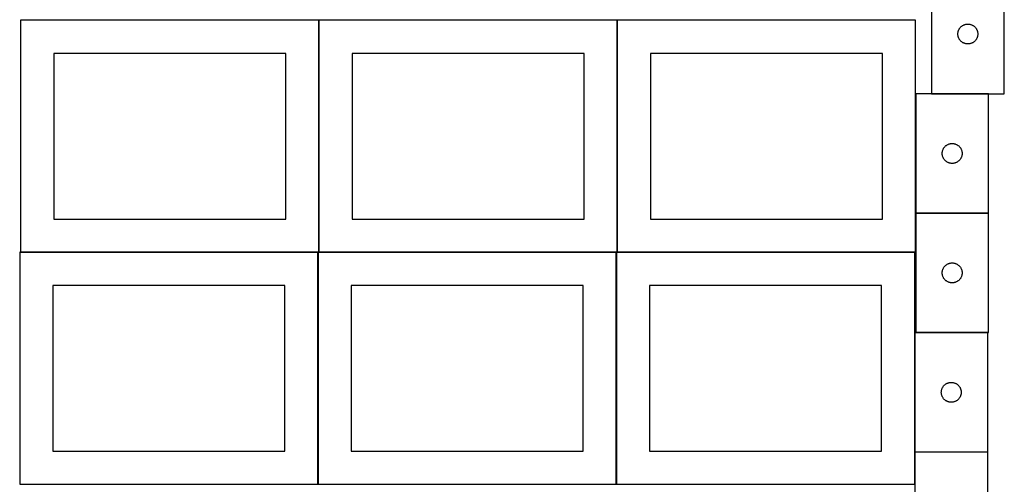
# Model space of a CAD drawing. Header units: millimetres. Extents: x 7 to 1493, y 7 to 2993.
# Tile 4 of 12: x 8 to 1493, y 1413 to 2114. Entities that reach past the tile are written whole.
import ezdxf

# ---------------------------------------------------------------- set-up
doc = ezdxf.new("R2010")
doc.units = ezdxf.units.MM
doc.layers.add('COMMON', color=5, linetype='CONTINUOUS', true_color=0x0000ff)
doc.layers.add('CUT', color=7, linetype='CONTINUOUS', true_color=0x000000)

msp = doc.modelspace()

# ---------------------------------------------------------------- linework, layer by layer
at = {"layer": 'COMMON'}
for p, q in [((459.274233, 1762.823825), (459.274233, 2112.823825)), ((909.474234, 1762.823825), (909.474234, 2112.823825)), ((1359.674234, 2001.772524), (1359.674234, 1821.772524)), ((1469.774235, 2001.872525), (1383.477514, 2001.872525)), ((1359.674234, 1821.572523), (1359.674234, 1762.823825)), ((1469.774235, 1821.672524), (1359.774235, 1821.672524)), ((457.849575, 1762.723825), (9.174232, 1762.723825)), ((457.949576, 1412.623824), (457.949576, 1762.623824)), ((908.049576, 1762.723825), (459.374233, 1762.723825)), ((908.149577, 1412.623824), (908.149577, 1762.623824)), ((1358.249577, 1762.723825), (909.574234, 1762.723825)), ((1358.349577, 1641.372522), (1358.349577, 1461.372522)), ((1468.449578, 1641.472523), (1359.774235, 1641.472523)), ((1358.349577, 1461.172521), (1358.349577, 1412.623824)), ((1468.449578, 1461.272522), (1358.449578, 1461.272522))]:
    msp.add_line(p, q, dxfattribs=at)
at = {"layer": 'CUT'}
for p, q in [((1383.477514, 2181.972525), (1383.477514, 2001.972525)), ((1493.477514, 2001.972525), (1493.477514, 2181.972525)), ((459.174232, 2112.823825), (9.174232, 2112.823825)), ((9.174232, 2112.823825), (9.174232, 1762.823825)), ((459.174232, 1762.823825), (459.174232, 2112.823825)), ((909.374233, 2112.823825), (459.374233, 2112.823825)), ((459.374233, 2112.823825), (459.374233, 1762.823825)), ((909.374233, 1762.823825), (909.374233, 2112.823825)), ((1359.574234, 2112.823825), (909.574234, 2112.823825)), ((909.574234, 2112.823825), (909.574234, 1762.823825)), ((1359.574234, 1762.823825), (1359.574234, 2112.823825)), ((1423.720545, 2094.661736), (1423.878549, 2095.417841)), ((1423.878549, 2095.417841), (1424.075266, 2096.164809)), ((1424.075266, 2096.164809), (1424.310176, 2096.900661)), ((1424.310176, 2096.900661), (1424.582655, 2097.623443)), ((1424.582655, 2097.623443), (1424.89198, 2098.331241)), ((1424.89198, 2098.331241), (1425.237332, 2099.022176)), ((1425.237332, 2099.022176), (1425.617795, 2099.694417)), ((1425.617795, 2099.694417), (1426.032359, 2100.346181)), ((1426.032359, 2100.346181), (1426.479926, 2100.975739)), ((1426.479926, 2100.975739), (1426.959307, 2101.581423)), ((1426.959307, 2101.581423), (1427.469234, 2102.161625)), ((1427.469234, 2102.161625), (1428.008352, 2102.714808)), ((1428.008352, 2102.714808), (1428.575232, 2103.239504)), ((1428.575232, 2103.239504), (1429.168372, 2103.734322)), ((1429.168372, 2103.734322), (1429.786198, 2104.19795)), ((1429.786198, 2104.19795), (1430.427071, 2104.629158)), ((1430.427071, 2104.629158), (1431.089293, 2105.026804)), ((1431.089293, 2105.026804), (1431.771107, 2105.389831)), ((1431.771107, 2105.389831), (1432.470706, 2105.717279)), ((1432.470706, 2105.717279), (1433.186233, 2106.008277)), ((1433.186233, 2106.008277), (1433.915792, 2106.262056)), ((1433.915792, 2106.262056), (1434.657447, 2106.477941)), ((1434.657447, 2106.477941), (1435.409233, 2106.65536)), ((1435.409233, 2106.65536), (1436.169156, 2106.793843)), ((1436.169156, 2106.793843), (1436.935199, 2106.893023)), ((1436.935199, 2106.893023), (1437.705333, 2106.952636)), ((1437.705333, 2106.952636), (1438.477514, 2106.972525)), ((1438.477514, 2106.972525), (1439.249696, 2106.952636)), ((1439.249696, 2106.952636), (1440.019829, 2106.893023)), ((1440.019829, 2106.893023), (1440.785873, 2106.793843)), ((1440.785873, 2106.793843), (1441.545795, 2106.65536)), ((1441.545795, 2106.65536), (1442.297581, 2106.477941)), ((1442.297581, 2106.477941), (1443.039237, 2106.262056)), ((1443.039237, 2106.262056), (1443.768795, 2106.008277)), ((1443.768795, 2106.008277), (1444.484323, 2105.717279)), ((1444.484323, 2105.717279), (1445.183921, 2105.389831)), ((1445.183921, 2105.389831), (1445.865735, 2105.026804)), ((1445.865735, 2105.026804), (1446.527957, 2104.629158)), ((1446.527957, 2104.629158), (1447.168831, 2104.19795)), ((1447.168831, 2104.19795), (1447.786656, 2103.734322)), ((1447.786656, 2103.734322), (1448.379796, 2103.239504)), ((1448.379796, 2103.239504), (1448.946677, 2102.714808)), ((1448.946677, 2102.714808), (1449.485795, 2102.161625)), ((1449.485795, 2102.161625), (1449.995721, 2101.581423)), ((1449.995721, 2101.581423), (1450.475103, 2100.975739)), ((1450.475103, 2100.975739), (1450.922669, 2100.346181)), ((1450.922669, 2100.346181), (1451.337234, 2099.694417)), ((1451.337234, 2099.694417), (1451.717696, 2099.022176)), ((1451.717696, 2099.022176), (1452.063048, 2098.331241)), ((1452.063048, 2098.331241), (1452.372374, 2097.623443)), ((1452.372374, 2097.623443), (1452.644853, 2096.900661)), ((1452.644853, 2096.900661), (1452.879762, 2096.164809)), ((1452.879762, 2096.164809), (1453.07648, 2095.417841)), ((1453.07648, 2095.417841), (1453.234483, 2094.661736)), ((1423.482487, 2092.358744), (1423.522251, 2093.130157)), ((1423.482487, 2091.586306), (1423.482487, 2092.358744)), ((1423.522251, 2090.814893), (1423.482487, 2091.586306)), ((1423.522251, 2093.130157), (1423.601674, 2093.8985)), ((1423.601674, 2090.04655), (1423.522251, 2090.814893)), ((1423.601674, 2093.8985), (1423.720545, 2094.661736)), ((1423.720545, 2089.283314), (1423.601674, 2090.04655)), ((1423.878549, 2088.527209), (1423.720545, 2089.283314)), ((1424.075266, 2087.78024), (1423.878549, 2088.527209)), ((1424.310176, 2087.044389), (1424.075266, 2087.78024)), ((1424.582655, 2086.321607), (1424.310176, 2087.044389)), ((1424.89198, 2085.613809), (1424.582655, 2086.321607)), ((1425.237332, 2084.922874), (1424.89198, 2085.613809)), ((1425.617795, 2084.250633), (1425.237332, 2084.922874)), ((1426.032359, 2083.598869), (1425.617795, 2084.250633)), ((1426.479926, 2082.969311), (1426.032359, 2083.598869)), ((1426.959307, 2082.363627), (1426.479926, 2082.969311)), ((1427.469234, 2081.783425), (1426.959307, 2082.363627)), ((1428.008352, 2081.230242), (1427.469234, 2081.783425)), ((1428.575232, 2080.705546), (1428.008352, 2081.230242)), ((1429.168372, 2080.210728), (1428.575232, 2080.705546)), ((1429.786198, 2079.7471), (1429.168372, 2080.210728)), ((1447.786656, 2080.210728), (1447.168831, 2079.7471)), ((1448.379796, 2080.705546), (1447.786656, 2080.210728)), ((1448.946677, 2081.230242), (1448.379796, 2080.705546)), ((1449.485795, 2081.783425), (1448.946677, 2081.230242)), ((1449.995721, 2082.363627), (1449.485795, 2081.783425)), ((1450.475103, 2082.969311), (1449.995721, 2082.363627)), ((1450.922669, 2083.598869), (1450.475103, 2082.969311)), ((1451.337234, 2084.250633), (1450.922669, 2083.598869)), ((1451.717696, 2084.922874), (1451.337234, 2084.250633)), ((1452.063048, 2085.613809), (1451.717696, 2084.922874)), ((1452.372374, 2086.321607), (1452.063048, 2085.613809)), ((1452.644853, 2087.044389), (1452.372374, 2086.321607)), ((1452.879762, 2087.78024), (1452.644853, 2087.044389)), ((1453.07648, 2088.527209), (1452.879762, 2087.78024)), ((1453.234483, 2089.283314), (1453.07648, 2088.527209)), ((1453.234483, 2094.661736), (1453.353354, 2093.8985)), ((1453.353354, 2090.04655), (1453.234483, 2089.283314)), ((1453.353354, 2093.8985), (1453.432777, 2093.130157)), ((1453.432777, 2090.814893), (1453.353354, 2090.04655)), ((1453.432777, 2093.130157), (1453.472541, 2092.358744)), ((1453.472541, 2091.586306), (1453.432777, 2090.814893)), ((1453.472541, 2092.358744), (1453.472541, 2091.586306)), ((1430.427071, 2079.315892), (1429.786198, 2079.7471)), ((1431.089293, 2078.918246), (1430.427071, 2079.315892)), ((1431.771107, 2078.555219), (1431.089293, 2078.918246)), ((1432.470706, 2078.227771), (1431.771107, 2078.555219)), ((1433.186233, 2077.936773), (1432.470706, 2078.227771)), ((1433.915792, 2077.682994), (1433.186233, 2077.936773)), ((1434.657447, 2077.467109), (1433.915792, 2077.682994)), ((1435.409233, 2077.28969), (1434.657447, 2077.467109)), ((1436.169156, 2077.151207), (1435.409233, 2077.28969)), ((1436.935199, 2077.052027), (1436.169156, 2077.151207)), ((1437.705333, 2076.992414), (1436.935199, 2077.052027)), ((1438.477514, 2076.972525), (1437.705333, 2076.992414)), ((1439.249696, 2076.992414), (1438.477514, 2076.972525)), ((1440.019829, 2077.052027), (1439.249696, 2076.992414)), ((1440.785873, 2077.151207), (1440.019829, 2077.052027)), ((1441.545795, 2077.28969), (1440.785873, 2077.151207)), ((1442.297581, 2077.467109), (1441.545795, 2077.28969)), ((1443.039237, 2077.682994), (1442.297581, 2077.467109)), ((1443.768795, 2077.936773), (1443.039237, 2077.682994)), ((1444.484323, 2078.227771), (1443.768795, 2077.936773)), ((1445.183921, 2078.555219), (1444.484323, 2078.227771)), ((1445.865735, 2078.918246), (1445.183921, 2078.555219)), ((1446.527957, 2079.315892), (1445.865735, 2078.918246)), ((1447.168831, 2079.7471), (1446.527957, 2079.315892)), ((409.174232, 2062.823825), (59.174232, 2062.823825)), ((59.174232, 2062.823825), (59.174232, 1812.823825)), ((409.174232, 1812.823825), (409.174232, 2062.823825)), ((859.374233, 2062.823825), (509.374233, 2062.823825)), ((509.374233, 2062.823825), (509.374233, 1812.823825)), ((859.374233, 1812.823825), (859.374233, 2062.823825)), ((1309.574234, 2062.823825), (959.574234, 2062.823825)), ((959.574234, 2062.823825), (959.574234, 1812.823825)), ((1309.574234, 1812.823825), (1309.574234, 2062.823825)), ((1469.774235, 2001.772524), (1359.774235, 2001.772524)), ((1359.774235, 2001.772524), (1359.774235, 1821.772524)), ((1383.477514, 2001.972525), (1493.477514, 2001.972525)), ((1469.774235, 1821.772524), (1469.774235, 2001.772524)), ((1400.371987, 1915.964808), (1400.606897, 1916.70066)), ((1400.606897, 1916.70066), (1400.879376, 1917.423442)), ((1400.879376, 1917.423442), (1401.188701, 1918.13124)), ((1401.188701, 1918.13124), (1401.534053, 1918.822175)), ((1401.534053, 1918.822175), (1401.914516, 1919.494416)), ((1401.914516, 1919.494416), (1402.32908, 1920.14618)), ((1402.32908, 1920.14618), (1402.776646, 1920.775738)), ((1402.776646, 1920.775738), (1403.256028, 1921.381422)), ((1403.256028, 1921.381422), (1403.765955, 1921.961624)), ((1403.765955, 1921.961624), (1404.305073, 1922.514807)), ((1404.305073, 1922.514807), (1404.871953, 1923.039503)), ((1404.871953, 1923.039503), (1405.465093, 1923.534321)), ((1405.465093, 1923.534321), (1406.082919, 1923.997949)), ((1406.082919, 1923.997949), (1406.723792, 1924.429157)), ((1406.723792, 1924.429157), (1407.386014, 1924.826803)), ((1407.386014, 1924.826803), (1408.067828, 1925.18983)), ((1408.067828, 1925.18983), (1408.767427, 1925.517278)), ((1408.767427, 1925.517278), (1409.482954, 1925.808276)), ((1409.482954, 1925.808276), (1410.212513, 1926.062055)), ((1410.212513, 1926.062055), (1410.954168, 1926.27794)), ((1410.954168, 1926.27794), (1411.705954, 1926.455359)), ((1411.705954, 1926.455359), (1412.465876, 1926.593842)), ((1412.465876, 1926.593842), (1413.23192, 1926.693022)), ((1413.23192, 1926.693022), (1414.002054, 1926.752635)), ((1414.002054, 1926.752635), (1414.774235, 1926.772524)), ((1414.774235, 1926.772524), (1415.546416, 1926.752635)), ((1415.546416, 1926.752635), (1416.31655, 1926.693022)), ((1416.31655, 1926.693022), (1417.082594, 1926.593842)), ((1417.082594, 1926.593842), (1417.842516, 1926.455359)), ((1417.842516, 1926.455359), (1418.594302, 1926.27794)), ((1418.594302, 1926.27794), (1419.335958, 1926.062055)), ((1419.335958, 1926.062055), (1420.065516, 1925.808276)), ((1420.065516, 1925.808276), (1420.781044, 1925.517278)), ((1420.781044, 1925.517278), (1421.480642, 1925.18983)), ((1421.480642, 1925.18983), (1422.162456, 1924.826803)), ((1422.162456, 1924.826803), (1422.824678, 1924.429157)), ((1422.824678, 1924.429157), (1423.465552, 1923.997949)), ((1423.465552, 1923.997949), (1424.083377, 1923.534321)), ((1424.083377, 1923.534321), (1424.676517, 1923.039503)), ((1424.676517, 1923.039503), (1425.243397, 1922.514807)), ((1425.243397, 1922.514807), (1425.782516, 1921.961624)), ((1425.782516, 1921.961624), (1426.292442, 1921.381422)), ((1426.292442, 1921.381422), (1426.771824, 1920.775738)), ((1426.771824, 1920.775738), (1427.21939, 1920.14618)), ((1427.21939, 1920.14618), (1427.633955, 1919.494416)), ((1427.633955, 1919.494416), (1428.014417, 1918.822175)), ((1428.014417, 1918.822175), (1428.359769, 1918.13124)), ((1428.359769, 1918.13124), (1428.669095, 1917.423442)), ((1428.669095, 1917.423442), (1428.941574, 1916.70066)), ((1428.941574, 1916.70066), (1429.176483, 1915.964808)), ((1399.779208, 1912.158743), (1399.818972, 1912.930156)), ((1399.779208, 1911.386305), (1399.779208, 1912.158743)), ((1399.818972, 1910.614892), (1399.779208, 1911.386305)), ((1399.818972, 1912.930156), (1399.898395, 1913.698499)), ((1399.898395, 1909.846549), (1399.818972, 1910.614892)), ((1399.898395, 1913.698499), (1400.017266, 1914.461735)), ((1400.017266, 1909.083313), (1399.898395, 1909.846549)), ((1400.017266, 1914.461735), (1400.17527, 1915.21784)), ((1400.17527, 1908.327208), (1400.017266, 1909.083313)), ((1400.17527, 1915.21784), (1400.371987, 1915.964808)), ((1400.371987, 1907.580239), (1400.17527, 1908.327208)), ((1400.606897, 1906.844388), (1400.371987, 1907.580239)), ((1400.879376, 1906.121606), (1400.606897, 1906.844388)), ((1401.188701, 1905.413808), (1400.879376, 1906.121606)), ((1401.534053, 1904.722873), (1401.188701, 1905.413808)), ((1401.914516, 1904.050632), (1401.534053, 1904.722873)), ((1402.32908, 1903.398868), (1401.914516, 1904.050632)), ((1402.776646, 1902.76931), (1402.32908, 1903.398868)), ((1403.256028, 1902.163626), (1402.776646, 1902.76931)), ((1403.765955, 1901.583424), (1403.256028, 1902.163626)), ((1426.292442, 1902.163626), (1425.782516, 1901.583424)), ((1426.771824, 1902.76931), (1426.292442, 1902.163626)), ((1427.21939, 1903.398868), (1426.771824, 1902.76931)), ((1427.633955, 1904.050632), (1427.21939, 1903.398868)), ((1428.014417, 1904.722873), (1427.633955, 1904.050632)), ((1428.359769, 1905.413808), (1428.014417, 1904.722873)), ((1428.669095, 1906.121606), (1428.359769, 1905.413808)), ((1428.941574, 1906.844388), (1428.669095, 1906.121606)), ((1429.176483, 1907.580239), (1428.941574, 1906.844388)), ((1429.176483, 1915.964808), (1429.373201, 1915.21784)), ((1429.373201, 1908.327208), (1429.176483, 1907.580239)), ((1429.373201, 1915.21784), (1429.531204, 1914.461735)), ((1429.531204, 1909.083313), (1429.373201, 1908.327208)), ((1429.531204, 1914.461735), (1429.650075, 1913.698499)), ((1429.650075, 1909.846549), (1429.531204, 1909.083313)), ((1429.650075, 1913.698499), (1429.729498, 1912.930156)), ((1429.729498, 1910.614892), (1429.650075, 1909.846549)), ((1429.729498, 1912.930156), (1429.769262, 1912.158743)), ((1429.769262, 1911.386305), (1429.729498, 1910.614892)), ((1429.769262, 1912.158743), (1429.769262, 1911.386305)), ((1404.305073, 1901.030241), (1403.765955, 1901.583424)), ((1404.871953, 1900.505545), (1404.305073, 1901.030241)), ((1405.465093, 1900.010727), (1404.871953, 1900.505545)), ((1406.082919, 1899.547099), (1405.465093, 1900.010727)), ((1406.723792, 1899.115891), (1406.082919, 1899.547099)), ((1407.386014, 1898.718245), (1406.723792, 1899.115891)), ((1408.067828, 1898.355218), (1407.386014, 1898.718245)), ((1408.767427, 1898.02777), (1408.067828, 1898.355218)), ((1409.482954, 1897.736772), (1408.767427, 1898.02777)), ((1410.212513, 1897.482993), (1409.482954, 1897.736772)), ((1410.954168, 1897.267108), (1410.212513, 1897.482993)), ((1411.705954, 1897.089689), (1410.954168, 1897.267108)), ((1412.465876, 1896.951206), (1411.705954, 1897.089689)), ((1413.23192, 1896.852026), (1412.465876, 1896.951206)), ((1414.002054, 1896.792413), (1413.23192, 1896.852026)), ((1414.774235, 1896.772524), (1414.002054, 1896.792413)), ((1415.546416, 1896.792413), (1414.774235, 1896.772524)), ((1416.31655, 1896.852026), (1415.546416, 1896.792413)), ((1417.082594, 1896.951206), (1416.31655, 1896.852026)), ((1417.842516, 1897.089689), (1417.082594, 1896.951206)), ((1418.594302, 1897.267108), (1417.842516, 1897.089689)), ((1419.335958, 1897.482993), (1418.594302, 1897.267108)), ((1420.065516, 1897.736772), (1419.335958, 1897.482993)), ((1420.781044, 1898.02777), (1420.065516, 1897.736772)), ((1421.480642, 1898.355218), (1420.781044, 1898.02777)), ((1422.162456, 1898.718245), (1421.480642, 1898.355218)), ((1422.824678, 1899.115891), (1422.162456, 1898.718245)), ((1423.465552, 1899.547099), (1422.824678, 1899.115891)), ((1424.083377, 1900.010727), (1423.465552, 1899.547099)), ((1424.676517, 1900.505545), (1424.083377, 1900.010727)), ((1425.243397, 1901.030241), (1424.676517, 1900.505545)), ((1425.782516, 1901.583424), (1425.243397, 1901.030241)), ((59.174232, 1812.823825), (409.174232, 1812.823825)), ((509.374233, 1812.823825), (859.374233, 1812.823825)), ((959.574234, 1812.823825), (1309.574234, 1812.823825)), ((1359.774235, 1821.772524), (1469.774235, 1821.772524)), ((1469.774235, 1821.572523), (1359.774235, 1821.572523)), ((1359.774235, 1821.572523), (1359.774235, 1641.572523)), ((1469.774235, 1641.572523), (1469.774235, 1821.572523)), ((457.849575, 1762.623824), (7.849575, 1762.623824)), ((7.849575, 1762.623824), (7.849575, 1412.623824)), ((9.174232, 1762.823825), (459.174232, 1762.823825)), ((457.849575, 1412.623824), (457.849575, 1762.623824)), ((908.049576, 1762.623824), (458.049576, 1762.623824)), ((458.049576, 1762.623824), (458.049576, 1412.623824)), ((459.374233, 1762.823825), (909.374233, 1762.823825)), ((908.049576, 1412.623824), (908.049576, 1762.623824)), ((1358.249577, 1762.623824), (908.249577, 1762.623824)), ((908.249577, 1762.623824), (908.249577, 1412.623824)), ((909.574234, 1762.823825), (1359.574234, 1762.823825)), ((1358.249577, 1412.623824), (1358.249577, 1762.623824)), ((1401.188701, 1737.931239), (1401.534053, 1738.622174)), ((1401.534053, 1738.622174), (1401.914516, 1739.294415)), ((1401.914516, 1739.294415), (1402.32908, 1739.946179)), ((1402.32908, 1739.946179), (1402.776646, 1740.575737)), ((1402.776646, 1740.575737), (1403.256028, 1741.181421)), ((1403.256028, 1741.181421), (1403.765955, 1741.761623)), ((1403.765955, 1741.761623), (1404.305073, 1742.314806)), ((1404.305073, 1742.314806), (1404.871953, 1742.839502)), ((1404.871953, 1742.839502), (1405.465093, 1743.33432)), ((1405.465093, 1743.33432), (1406.082919, 1743.797948)), ((1406.082919, 1743.797948), (1406.723792, 1744.229156)), ((1406.723792, 1744.229156), (1407.386014, 1744.626802)), ((1407.386014, 1744.626802), (1408.067828, 1744.989829)), ((1408.067828, 1744.989829), (1408.767427, 1745.317277)), ((1408.767427, 1745.317277), (1409.482954, 1745.608275)), ((1409.482954, 1745.608275), (1410.212513, 1745.862054)), ((1410.212513, 1745.862054), (1410.954168, 1746.077939)), ((1410.954168, 1746.077939), (1411.705954, 1746.255358)), ((1411.705954, 1746.255358), (1412.465876, 1746.393841)), ((1412.465876, 1746.393841), (1413.23192, 1746.493021)), ((1413.23192, 1746.493021), (1414.002054, 1746.552634)), ((1414.002054, 1746.552634), (1414.774235, 1746.572523)), ((1414.774235, 1746.572523), (1415.546416, 1746.552634)), ((1415.546416, 1746.552634), (1416.31655, 1746.493021)), ((1416.31655, 1746.493021), (1417.082594, 1746.393841)), ((1417.082594, 1746.393841), (1417.842516, 1746.255358)), ((1417.842516, 1746.255358), (1418.594302, 1746.077939)), ((1418.594302, 1746.077939), (1419.335958, 1745.862054)), ((1419.335958, 1745.862054), (1420.065516, 1745.608275)), ((1420.065516, 1745.608275), (1420.781044, 1745.317277)), ((1420.781044, 1745.317277), (1421.480642, 1744.989829)), ((1421.480642, 1744.989829), (1422.162456, 1744.626802)), ((1422.162456, 1744.626802), (1422.824678, 1744.229156)), ((1422.824678, 1744.229156), (1423.465552, 1743.797948)), ((1423.465552, 1743.797948), (1424.083377, 1743.33432)), ((1424.083377, 1743.33432), (1424.676517, 1742.839502)), ((1424.676517, 1742.839502), (1425.243397, 1742.314806)), ((1425.243397, 1742.314806), (1425.782516, 1741.761623)), ((1425.782516, 1741.761623), (1426.292442, 1741.181421)), ((1426.292442, 1741.181421), (1426.771824, 1740.575737)), ((1426.771824, 1740.575737), (1427.21939, 1739.946179)), ((1427.21939, 1739.946179), (1427.633955, 1739.294415)), ((1427.633955, 1739.294415), (1428.014417, 1738.622174)), ((1428.014417, 1738.622174), (1428.359769, 1737.931239)), ((1399.779208, 1731.958742), (1399.818972, 1732.730155)), ((1399.779208, 1731.186304), (1399.779208, 1731.958742)), ((1399.818972, 1730.414891), (1399.779208, 1731.186304)), ((1399.818972, 1732.730155), (1399.898395, 1733.498498)), ((1399.898395, 1729.646548), (1399.818972, 1730.414891)), ((1399.898395, 1733.498498), (1400.017266, 1734.261734)), ((1400.017266, 1728.883312), (1399.898395, 1729.646548)), ((1400.017266, 1734.261734), (1400.17527, 1735.017839)), ((1400.17527, 1728.127207), (1400.017266, 1728.883312)), ((1400.17527, 1735.017839), (1400.371987, 1735.764807)), ((1400.371987, 1727.380238), (1400.17527, 1728.127207)), ((1400.371987, 1735.764807), (1400.606897, 1736.500659)), ((1400.606897, 1726.644387), (1400.371987, 1727.380238)), ((1400.606897, 1736.500659), (1400.879376, 1737.223441)), ((1400.879376, 1725.921605), (1400.606897, 1726.644387)), ((1400.879376, 1737.223441), (1401.188701, 1737.931239)), ((1401.188701, 1725.213807), (1400.879376, 1725.921605)), ((1401.534053, 1724.522872), (1401.188701, 1725.213807)), ((1401.914516, 1723.850631), (1401.534053, 1724.522872)), ((1402.32908, 1723.198867), (1401.914516, 1723.850631)), ((1427.633955, 1723.850631), (1427.21939, 1723.198867)), ((1428.014417, 1724.522872), (1427.633955, 1723.850631)), ((1428.359769, 1725.213807), (1428.014417, 1724.522872)), ((1428.359769, 1737.931239), (1428.669095, 1737.223441)), ((1428.669095, 1725.921605), (1428.359769, 1725.213807)), ((1428.669095, 1737.223441), (1428.941574, 1736.500659)), ((1428.941574, 1726.644387), (1428.669095, 1725.921605)), ((1428.941574, 1736.500659), (1429.176483, 1735.764807)), ((1429.176483, 1727.380238), (1428.941574, 1726.644387)), ((1429.176483, 1735.764807), (1429.373201, 1735.017839)), ((1429.373201, 1728.127207), (1429.176483, 1727.380238)), ((1429.373201, 1735.017839), (1429.531204, 1734.261734)), ((1429.531204, 1728.883312), (1429.373201, 1728.127207)), ((1429.531204, 1734.261734), (1429.650075, 1733.498498)), ((1429.650075, 1729.646548), (1429.531204, 1728.883312)), ((1429.650075, 1733.498498), (1429.729498, 1732.730155)), ((1429.729498, 1730.414891), (1429.650075, 1729.646548)), ((1429.729498, 1732.730155), (1429.769262, 1731.958742)), ((1429.769262, 1731.186304), (1429.729498, 1730.414891)), ((1429.769262, 1731.958742), (1429.769262, 1731.186304)), ((407.849575, 1712.623824), (57.849575, 1712.623824)), ((57.849575, 1712.623824), (57.849575, 1462.623824)), ((407.849575, 1462.623824), (407.849575, 1712.623824)), ((858.049576, 1712.623824), (508.049576, 1712.623824)), ((508.049576, 1712.623824), (508.049576, 1462.623824)), ((858.049576, 1462.623824), (858.049576, 1712.623824)), ((1308.249577, 1712.623824), (958.249577, 1712.623824)), ((958.249577, 1712.623824), (958.249577, 1462.623824)), ((1308.249577, 1462.623824), (1308.249577, 1712.623824)), ((1402.776646, 1722.569309), (1402.32908, 1723.198867)), ((1403.256028, 1721.963625), (1402.776646, 1722.569309)), ((1403.765955, 1721.383423), (1403.256028, 1721.963625)), ((1404.305073, 1720.83024), (1403.765955, 1721.383423)), ((1404.871953, 1720.305544), (1404.305073, 1720.83024)), ((1405.465093, 1719.810726), (1404.871953, 1720.305544)), ((1406.082919, 1719.347098), (1405.465093, 1719.810726)), ((1406.723792, 1718.91589), (1406.082919, 1719.347098)), ((1407.386014, 1718.518244), (1406.723792, 1718.91589)), ((1408.067828, 1718.155217), (1407.386014, 1718.518244)), ((1408.767427, 1717.827769), (1408.067828, 1718.155217)), ((1409.482954, 1717.536771), (1408.767427, 1717.827769)), ((1410.212513, 1717.282992), (1409.482954, 1717.536771)), ((1410.954168, 1717.067107), (1410.212513, 1717.282992)), ((1411.705954, 1716.889688), (1410.954168, 1717.067107)), ((1412.465876, 1716.751205), (1411.705954, 1716.889688)), ((1413.23192, 1716.652025), (1412.465876, 1716.751205)), ((1414.002054, 1716.592412), (1413.23192, 1716.652025)), ((1414.774235, 1716.572523), (1414.002054, 1716.592412)), ((1415.546416, 1716.592412), (1414.774235, 1716.572523)), ((1416.31655, 1716.652025), (1415.546416, 1716.592412)), ((1417.082594, 1716.751205), (1416.31655, 1716.652025)), ((1417.842516, 1716.889688), (1417.082594, 1716.751205)), ((1418.594302, 1717.067107), (1417.842516, 1716.889688)), ((1419.335958, 1717.282992), (1418.594302, 1717.067107)), ((1420.065516, 1717.536771), (1419.335958, 1717.282992)), ((1420.781044, 1717.827769), (1420.065516, 1717.536771)), ((1421.480642, 1718.155217), (1420.781044, 1717.827769)), ((1422.162456, 1718.518244), (1421.480642, 1718.155217)), ((1422.824678, 1718.91589), (1422.162456, 1718.518244)), ((1423.465552, 1719.347098), (1422.824678, 1718.91589)), ((1424.083377, 1719.810726), (1423.465552, 1719.347098)), ((1424.676517, 1720.305544), (1424.083377, 1719.810726)), ((1425.243397, 1720.83024), (1424.676517, 1720.305544)), ((1425.782516, 1721.383423), (1425.243397, 1720.83024)), ((1426.292442, 1721.963625), (1425.782516, 1721.383423)), ((1426.771824, 1722.569309), (1426.292442, 1721.963625)), ((1427.21939, 1723.198867), (1426.771824, 1722.569309)), ((1468.449578, 1641.372522), (1358.449578, 1641.372522)), ((1358.449578, 1641.372522), (1358.449578, 1461.372522)), ((1359.774235, 1641.572523), (1469.774235, 1641.572523)), ((1468.449578, 1461.372522), (1468.449578, 1641.372522)), ((1401.004423, 1559.746178), (1401.451989, 1560.375736)), ((1401.451989, 1560.375736), (1401.931371, 1560.98142)), ((1401.931371, 1560.98142), (1402.441297, 1561.561622)), ((1402.441297, 1561.561622), (1402.980416, 1562.114805)), ((1402.980416, 1562.114805), (1403.547296, 1562.639501)), ((1403.547296, 1562.639501), (1404.140436, 1563.134319)), ((1404.140436, 1563.134319), (1404.758261, 1563.597947)), ((1404.758261, 1563.597947), (1405.399135, 1564.029155)), ((1405.399135, 1564.029155), (1406.061357, 1564.426801)), ((1406.061357, 1564.426801), (1406.743171, 1564.789828)), ((1406.743171, 1564.789828), (1407.442769, 1565.117276)), ((1407.442769, 1565.117276), (1408.158297, 1565.408274)), ((1408.158297, 1565.408274), (1408.887855, 1565.662053)), ((1408.887855, 1565.662053), (1409.629511, 1565.877938)), ((1409.629511, 1565.877938), (1410.381297, 1566.055357)), ((1410.381297, 1566.055357), (1411.141219, 1566.19384)), ((1411.141219, 1566.19384), (1411.907263, 1566.29302)), ((1411.907263, 1566.29302), (1412.677397, 1566.352633)), ((1412.677397, 1566.352633), (1413.449578, 1566.372522)), ((1413.449578, 1566.372522), (1414.221759, 1566.352633)), ((1414.221759, 1566.352633), (1414.991893, 1566.29302)), ((1414.991893, 1566.29302), (1415.757937, 1566.19384)), ((1415.757937, 1566.19384), (1416.517859, 1566.055357)), ((1416.517859, 1566.055357), (1417.269645, 1565.877938)), ((1417.269645, 1565.877938), (1418.0113, 1565.662053)), ((1418.0113, 1565.662053), (1418.740859, 1565.408274)), ((1418.740859, 1565.408274), (1419.456386, 1565.117276)), ((1419.456386, 1565.117276), (1420.155985, 1564.789828)), ((1420.155985, 1564.789828), (1420.837799, 1564.426801)), ((1420.837799, 1564.426801), (1421.500021, 1564.029155)), ((1421.500021, 1564.029155), (1422.140894, 1563.597947)), ((1422.140894, 1563.597947), (1422.75872, 1563.134319)), ((1422.75872, 1563.134319), (1423.35186, 1562.639501)), ((1423.35186, 1562.639501), (1423.91874, 1562.114805)), ((1423.91874, 1562.114805), (1424.457858, 1561.561622)), ((1424.457858, 1561.561622), (1424.967785, 1560.98142)), ((1424.967785, 1560.98142), (1425.447167, 1560.375736)), ((1425.447167, 1560.375736), (1425.894733, 1559.746178)), ((1398.454551, 1551.758741), (1398.494315, 1552.530154)), ((1398.454551, 1550.986303), (1398.454551, 1551.758741)), ((1398.494315, 1550.21489), (1398.454551, 1550.986303)), ((1398.494315, 1552.530154), (1398.573738, 1553.298497)), ((1398.573738, 1549.446547), (1398.494315, 1550.21489)), ((1398.573738, 1553.298497), (1398.692609, 1554.061733)), ((1398.692609, 1548.683311), (1398.573738, 1549.446547)), ((1398.692609, 1554.061733), (1398.850612, 1554.817838)), ((1398.850612, 1547.927206), (1398.692609, 1548.683311)), ((1398.850612, 1554.817838), (1399.04733, 1555.564806)), ((1399.04733, 1547.180237), (1398.850612, 1547.927206)), ((1399.04733, 1555.564806), (1399.282239, 1556.300658)), ((1399.282239, 1546.444386), (1399.04733, 1547.180237)), ((1399.282239, 1556.300658), (1399.554718, 1557.02344)), ((1399.554718, 1545.721604), (1399.282239, 1546.444386)), ((1399.554718, 1557.02344), (1399.864044, 1557.731238)), ((1399.864044, 1545.013806), (1399.554718, 1545.721604)), ((1399.864044, 1557.731238), (1400.209396, 1558.422173)), ((1400.209396, 1558.422173), (1400.589858, 1559.094414)), ((1400.589858, 1559.094414), (1401.004423, 1559.746178)), ((1425.894733, 1559.746178), (1426.309297, 1559.094414)), ((1426.309297, 1559.094414), (1426.68976, 1558.422173)), ((1426.68976, 1558.422173), (1427.035112, 1557.731238)), ((1427.035112, 1557.731238), (1427.344437, 1557.02344)), ((1427.344437, 1545.721604), (1427.035112, 1545.013806)), ((1427.344437, 1557.02344), (1427.616916, 1556.300658)), ((1427.616916, 1546.444386), (1427.344437, 1545.721604)), ((1427.616916, 1556.300658), (1427.851826, 1555.564806)), ((1427.851826, 1547.180237), (1427.616916, 1546.444386)), ((1427.851826, 1555.564806), (1428.048544, 1554.817838)), ((1428.048544, 1547.927206), (1427.851826, 1547.180237)), ((1428.048544, 1554.817838), (1428.206547, 1554.061733)), ((1428.206547, 1548.683311), (1428.048544, 1547.927206)), ((1428.206547, 1554.061733), (1428.325418, 1553.298497)), ((1428.325418, 1549.446547), (1428.206547, 1548.683311)), ((1428.325418, 1553.298497), (1428.404841, 1552.530154)), ((1428.404841, 1550.21489), (1428.325418, 1549.446547)), ((1428.404841, 1552.530154), (1428.444605, 1551.758741)), ((1428.444605, 1550.986303), (1428.404841, 1550.21489)), ((1428.444605, 1551.758741), (1428.444605, 1550.986303)), ((1400.209396, 1544.322871), (1399.864044, 1545.013806)), ((1400.589858, 1543.65063), (1400.209396, 1544.322871)), ((1401.004423, 1542.998866), (1400.589858, 1543.65063)), ((1401.451989, 1542.369308), (1401.004423, 1542.998866)), ((1401.931371, 1541.763624), (1401.451989, 1542.369308)), ((1402.441297, 1541.183422), (1401.931371, 1541.763624)), ((1402.980416, 1540.630239), (1402.441297, 1541.183422)), ((1403.547296, 1540.105543), (1402.980416, 1540.630239)), ((1404.140436, 1539.610725), (1403.547296, 1540.105543)), ((1404.758261, 1539.147097), (1404.140436, 1539.610725)), ((1405.399135, 1538.715889), (1404.758261, 1539.147097)), ((1406.061357, 1538.318243), (1405.399135, 1538.715889)), ((1406.743171, 1537.955216), (1406.061357, 1538.318243)), ((1407.442769, 1537.627768), (1406.743171, 1537.955216)), ((1408.158297, 1537.33677), (1407.442769, 1537.627768)), ((1408.887855, 1537.082991), (1408.158297, 1537.33677)), ((1409.629511, 1536.867106), (1408.887855, 1537.082991)), ((1410.381297, 1536.689687), (1409.629511, 1536.867106)), ((1411.141219, 1536.551204), (1410.381297, 1536.689687)), ((1411.907263, 1536.452024), (1411.141219, 1536.551204)), ((1412.677397, 1536.392411), (1411.907263, 1536.452024)), ((1413.449578, 1536.372522), (1412.677397, 1536.392411)), ((1414.221759, 1536.392411), (1413.449578, 1536.372522)), ((1414.991893, 1536.452024), (1414.221759, 1536.392411)), ((1415.757937, 1536.551204), (1414.991893, 1536.452024)), ((1416.517859, 1536.689687), (1415.757937, 1536.551204)), ((1417.269645, 1536.867106), (1416.517859, 1536.689687)), ((1418.0113, 1537.082991), (1417.269645, 1536.867106)), ((1418.740859, 1537.33677), (1418.0113, 1537.082991)), ((1419.456386, 1537.627768), (1418.740859, 1537.33677)), ((1420.155985, 1537.955216), (1419.456386, 1537.627768)), ((1420.837799, 1538.318243), (1420.155985, 1537.955216)), ((1421.500021, 1538.715889), (1420.837799, 1538.318243)), ((1422.140894, 1539.147097), (1421.500021, 1538.715889)), ((1422.75872, 1539.610725), (1422.140894, 1539.147097)), ((1423.35186, 1540.105543), (1422.75872, 1539.610725)), ((1423.91874, 1540.630239), (1423.35186, 1540.105543)), ((1424.457858, 1541.183422), (1423.91874, 1540.630239)), ((1424.967785, 1541.763624), (1424.457858, 1541.183422)), ((1425.447167, 1542.369308), (1424.967785, 1541.763624)), ((1425.894733, 1542.998866), (1425.447167, 1542.369308)), ((1426.309297, 1543.65063), (1425.894733, 1542.998866)), ((1426.68976, 1544.322871), (1426.309297, 1543.65063)), ((1427.035112, 1545.013806), (1426.68976, 1544.322871)), ((57.849575, 1462.623824), (407.849575, 1462.623824)), ((508.049576, 1462.623824), (858.049576, 1462.623824)), ((958.249577, 1462.623824), (1308.249577, 1462.623824)), ((1358.449578, 1461.372522), (1468.449578, 1461.372522)), ((1468.449578, 1461.172521), (1358.449578, 1461.172521)), ((1358.449578, 1461.172521), (1358.449578, 1281.172521)), ((1468.449578, 1281.172521), (1468.449578, 1461.172521)), ((7.849575, 1412.623824), (457.849575, 1412.623824)), ((458.049576, 1412.623824), (908.049576, 1412.623824)), ((908.249577, 1412.623824), (1358.249577, 1412.623824))]:
    msp.add_line(p, q, dxfattribs=at)

doc.saveas('drawing.dxf')
